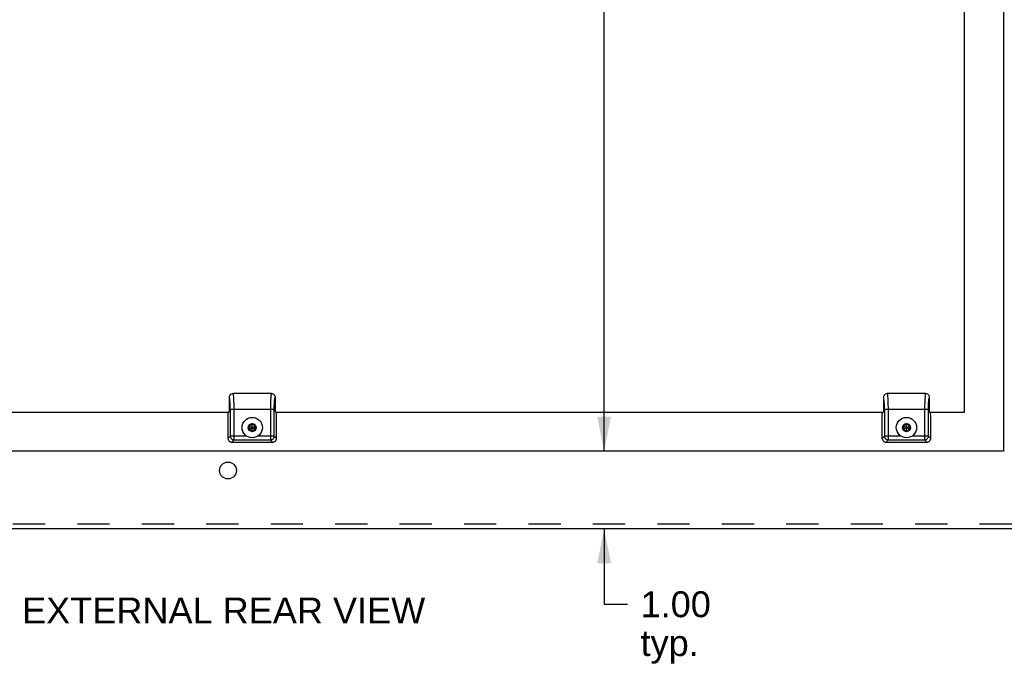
# Model space of a CAD drawing. Header units: inches. Extents: x 0 to 75.6, y 0 to 48.9.
# Tile 11 of 15: x 56.5 to 69.2, y 9.5 to 17.8. Entities that reach past the tile are written whole.
import ezdxf

# ---------------------------------------------------------------- set-up
doc = ezdxf.new("R2010")
doc.units = ezdxf.units.IN
doc.header["$LTSCALE"] = 4.155556
doc.header["$MEASUREMENT"] = 0
doc.linetypes.add('HIDDEN', pattern=[0.2, 0.1, -0.1])
doc.layers.get('0').update_dxf_attribs({"linetype": 'CONTINUOUS'})
for name, color, linetype in [('DEFAULT_2', 8, 'HIDDEN'), ('DIMENSIONS', 7, 'CONTINUOUS'), ('DOOR_ASSEMBLY', 7, 'CONTINUOUS')]:
    doc.layers.add(name, color=color, linetype=linetype)
doc.styles.get("Standard").update_dxf_attribs({"font": 'arial.ttf'})
doc.dimstyles.new('DIMSTYLE_1', dxfattribs={"dimtxt": 0.333333, "dimasz": 0.444444, "dimexe": 0.09, "dimexo": 0.07, "dimgap": 0.0375, "dimtad": 0, "dimtih": 1, "dimtoh": 1, "dimzin": 4, "dimdsep": 46, "dimtxsty": 'Standard', "dimblk": '_FILLED', "dimblk1": '_FILLED', "dimblk2": '_FILLED', "dimcen": 0.09, "dimazin": 1, "dimtfac": 1, "dimtdec": 3, "dimtofl": 0, "dimtmove": 0, "dimatfit": 3, "dimldrblk": '_FILLED', "dimfxl": 0, "dimtolj": 1, "dimtzin": 4, "dimarcsym": 0})

# ---------------------------------------------------------------- blocks, each defined once
blk = doc.blocks.new('_FILLED')
at = {"color": 0, "linetype": 'ByBlock'}
blk.add_solid([(0, 0), (-1, 0.2), (-1, -0.2)], dxfattribs=at)
blk = doc.blocks.new('*D12')
at = {"layer": 'DIMENSIONS', "color": 2, "linetype": 'Continuous'}
for p, q in [((64.027, 38.272), (64.027, 23.85)), ((64.027, 12.272), (64.027, 22.183))]:
    blk.add_line(p, q, dxfattribs=at)
at = {"layer": 'DIMENSIONS', "color": 2, "linetype": 'Continuous', "xscale": 0.4444444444, "yscale": 0.4444444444, "zscale": 0.4444444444}
for p, rotation in [((64.027, 38.272), 90), ((64.027, 12.272), 270)]:
    blk.add_blockref('_FILLED', p, dxfattribs=dict(at, rotation=rotation))
at = {"layer": 'DIMENSIONS', "color": 2, "linetype": 'Continuous', "insert": (64.027, 23.683), "char_height": 0.3333, "width": 2.14374, "attachment_point": 2, "line_spacing_factor": 0.9}
blk.add_mtext('26.00\\PBACK\\POPENING', dxfattribs=at)
blk = doc.blocks.new('*D13')
at = {"layer": 'DIMENSIONS', "color": 2, "linetype": 'Continuous'}
for p, q in [((64.027, 12.272), (64.027, 13.161)), ((64.027, 11.272), (64.027, 10.298)), ((64.027, 10.298), (64.33, 10.298))]:
    blk.add_line(p, q, dxfattribs=at)
at = {"layer": 'DIMENSIONS', "color": 2, "linetype": 'Continuous', "xscale": 0.4444444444, "yscale": 0.4444444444, "zscale": 0.4444444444}
for p, rotation in [((64.027, 12.272), 270), ((64.027, 11.272), 90)]:
    blk.add_blockref('_FILLED', p, dxfattribs=dict(at, rotation=rotation))
at = {"layer": 'DIMENSIONS', "color": 2, "linetype": 'Continuous', "insert": (64.497, 10.465), "char_height": 0.3333, "width": 0.90582, "attachment_point": 1, "line_spacing_factor": 0.9}
blk.add_mtext('1.00\\Ptyp.', dxfattribs=at)

msp = doc.modelspace()

# ---------------------------------------------------------------- linework, layer by layer
at = {"color": 3, "linetype": 'Continuous'}
for p, q in [((69.1756, 38.2723), (69.1756, 12.2723)), ((69.1756, 12.2723), (49.1756, 12.2723)), ((70.1156, 11.2723), (48.2356, 11.2723))]:
    msp.add_line(p, q, dxfattribs=at)
msp.add_circle((59.1756, 12.0223), 0.109, dxfattribs=at)
at = {"layer": 'DEFAULT_2', "color": 8, "linetype": 'HIDDEN'}
msp.add_line((70.1156, 11.3323), (48.2356, 11.3323), dxfattribs=at)
at = {"layer": 'DOOR_ASSEMBLY', "color": 3, "linetype": 'Continuous'}
for p, q in [((68.6762, 12.7723), (68.6762, 18.4113)), ((51.3497, 12.7723), (59.1902, 12.7723)), ((59.7872, 12.7723), (67.6277, 12.7723)), ((68.2247, 12.7723), (68.6762, 12.7723))]:
    msp.add_line(p, q, dxfattribs=at)
at = {"layer": 'DOOR_ASSEMBLY', "color": 7, "linetype": 'Continuous'}
for p, q in [((59.1902, 12.9611), (59.1902, 12.7763)), ((59.7357, 13.0123), (59.2417, 13.0123)), ((59.2418, 13.0123), (59.2417, 13.0123)), ((59.7357, 13.0123), (59.7357, 13.0123)), ((59.7872, 12.7763), (59.7872, 12.9611)), ((67.6277, 12.9611), (67.6277, 12.7763)), ((68.1732, 13.0123), (67.6792, 13.0123)), ((67.6793, 13.0123), (67.6792, 13.0123)), ((68.1732, 13.0123), (68.1732, 13.0123)), ((68.2247, 12.7763), (68.2247, 12.9611)), ((59.7724, 12.8268), (59.7725, 12.8317)), ((59.7724, 12.8222), (59.7724, 12.8268)), ((59.7725, 12.8368), (59.7726, 12.8421)), ((59.7725, 12.8317), (59.7725, 12.8368)), ((59.7726, 12.8421), (59.7727, 12.8486)), ((59.7727, 12.8486), (59.7728, 12.8529)), ((59.7728, 12.8529), (59.773, 12.8586)), ((59.773, 12.8586), (59.7731, 12.8635)), ((59.7731, 12.8635), (59.7733, 12.8688)), ((59.7733, 12.8688), (59.7735, 12.8731)), ((59.774, 12.8844), (59.7742, 12.8896)), ((59.774, 12.8843), (59.774, 12.8843)), ((59.774, 12.8843), (59.774, 12.8843)), ((59.7742, 12.8896), (59.7744, 12.8934)), ((59.7744, 12.8934), (59.7747, 12.8974)), ((59.7747, 12.8974), (59.7749, 12.9008)), ((59.7749, 12.9008), (59.7751, 12.9042)), ((59.7751, 12.9042), (59.7753, 12.9067)), ((59.7753, 12.9067), (59.7755, 12.9103)), ((59.7755, 12.9103), (59.7758, 12.9139)), ((59.7758, 12.9139), (59.7761, 12.9174)), ((59.7761, 12.9174), (59.7764, 12.9207)), ((59.7764, 12.9207), (59.7767, 12.9239)), ((68.2099, 12.8268), (68.21, 12.8317)), ((68.2099, 12.8222), (68.2099, 12.8268)), ((68.21, 12.8368), (68.2101, 12.8421)), ((68.21, 12.8317), (68.21, 12.8368)), ((68.2101, 12.8421), (68.2102, 12.8486)), ((68.2102, 12.8486), (68.2103, 12.8529)), ((68.2103, 12.8529), (68.2105, 12.8586)), ((68.2105, 12.8586), (68.2106, 12.8635)), ((68.2106, 12.8635), (68.2108, 12.8688)), ((68.2108, 12.8688), (68.211, 12.8731)), ((68.2115, 12.8844), (68.2117, 12.8896)), ((68.2115, 12.8843), (68.2115, 12.8843)), ((68.2115, 12.8843), (68.2115, 12.8843)), ((68.2117, 12.8896), (68.2119, 12.8934)), ((68.2119, 12.8934), (68.2122, 12.8974)), ((68.2122, 12.8974), (68.2124, 12.9008)), ((68.2124, 12.9008), (68.2126, 12.9042)), ((68.2126, 12.9042), (68.2129, 12.9079)), ((68.2129, 12.9079), (68.2131, 12.9115)), ((68.2131, 12.9115), (68.2134, 12.9151)), ((68.2134, 12.9151), (68.2137, 12.9185)), ((68.2137, 12.9185), (68.214, 12.9218)), ((68.214, 12.9218), (68.2142, 12.9239)), ((59.1762, 12.4371), (59.1762, 12.7202)), ((59.1862, 12.7723), (59.1798, 12.766)), ((59.205, 12.8123), (59.7724, 12.8123)), ((59.205, 12.8123), (59.205, 12.466)), ((59.2548, 12.4161), (59.2548, 12.8123)), ((59.7225, 12.8123), (59.7225, 12.4161)), ((59.7724, 12.8164), (59.7724, 12.8222)), ((59.7724, 12.466), (59.7724, 12.8164)), ((59.7975, 12.766), (59.7912, 12.7723)), ((59.8012, 12.4371), (59.8012, 12.7202)), ((67.6137, 12.4371), (67.6137, 12.7202)), ((67.6237, 12.7723), (67.6173, 12.766)), ((67.6425, 12.8123), (68.16, 12.8123)), ((67.6425, 12.8123), (67.6425, 12.466)), ((67.6923, 12.4161), (67.6923, 12.8123)), ((68.16, 12.8123), (68.1938, 12.8123)), ((68.16, 12.8123), (68.16, 12.4161)), ((68.1938, 12.8123), (68.2099, 12.8123)), ((68.2099, 12.8164), (68.2099, 12.8222)), ((68.2099, 12.466), (68.2099, 12.8164)), ((68.235, 12.766), (68.2287, 12.7723)), ((68.2387, 12.4371), (68.2387, 12.7202)), ((59.4887, 12.6232), (59.4468, 12.599)), ((59.4468, 12.599), (59.5306, 12.5506)), ((59.4468, 12.599), (59.4468, 12.5506)), ((59.4468, 12.5506), (59.5306, 12.599)), ((59.4887, 12.6205), (59.4491, 12.5977)), ((59.4491, 12.5977), (59.4491, 12.552)), ((59.5306, 12.599), (59.4887, 12.6232)), ((59.4887, 12.5264), (59.4887, 12.6232)), ((59.5282, 12.5977), (59.4887, 12.6205)), ((59.5282, 12.552), (59.5282, 12.5977)), ((59.5306, 12.5506), (59.5306, 12.599)), ((67.9262, 12.6232), (67.8843, 12.599)), ((67.8843, 12.599), (67.9681, 12.5506)), ((67.8843, 12.599), (67.8843, 12.5506)), ((67.8843, 12.5506), (67.9681, 12.599)), ((67.9262, 12.6205), (67.8866, 12.5977)), ((67.8866, 12.5977), (67.8866, 12.552)), ((67.9681, 12.599), (67.9262, 12.6232)), ((67.9262, 12.5264), (67.9262, 12.6232)), ((67.9657, 12.5977), (67.9262, 12.6205)), ((67.9657, 12.552), (67.9657, 12.5977)), ((67.9681, 12.5506), (67.9681, 12.599)), ((59.1762, 12.4371), (59.205, 12.466)), ((59.4158, 12.466), (59.205, 12.466)), ((59.4468, 12.5506), (59.4887, 12.5264)), ((59.4491, 12.552), (59.4887, 12.5292)), ((59.4887, 12.5292), (59.5282, 12.552)), ((59.4887, 12.5264), (59.5306, 12.5506)), ((59.7724, 12.466), (59.5615, 12.466)), ((59.7724, 12.466), (59.8012, 12.4371)), ((67.6137, 12.4371), (67.6425, 12.466)), ((67.8533, 12.466), (67.6425, 12.466)), ((67.8843, 12.5506), (67.9262, 12.5264)), ((67.8866, 12.552), (67.9262, 12.5292)), ((67.9262, 12.5292), (67.9657, 12.552)), ((67.9262, 12.5264), (67.9681, 12.5506)), ((68.2099, 12.466), (67.999, 12.466)), ((68.2099, 12.466), (68.2387, 12.4371)), ((59.2548, 12.4161), (59.226, 12.3873)), ((59.226, 12.3873), (59.7514, 12.3873)), ((59.2548, 12.4161), (59.7225, 12.4161)), ((59.7514, 12.3873), (59.7225, 12.4161)), ((67.6923, 12.4161), (67.6635, 12.3873)), ((67.6635, 12.3873), (68.1889, 12.3873)), ((67.6923, 12.4161), (68.16, 12.4161)), ((68.1889, 12.3873), (68.16, 12.4161))]:
    msp.add_line(p, q, dxfattribs=at)
for points in [[(59.2018, 12.9933), (59.2, 12.9909), (59.1958, 12.984), (59.1927, 12.9766), (59.1908, 12.969), (59.1902, 12.9611)], [(59.205, 12.8123), (59.2047, 12.845), (59.2038, 12.8746), (59.2024, 12.9018), (59.2005, 12.9249), (59.1983, 12.9431), (59.1958, 12.9556), (59.1931, 12.9615), (59.1902, 12.9611)], [(59.2417, 13.0123), (59.2276, 13.0103), (59.2148, 13.0046), (59.2045, 12.9963), (59.2018, 12.9933)], [(59.251, 12.9538), (59.2495, 12.9724), (59.248, 12.9879), (59.2462, 13), (59.2444, 13.008), (59.2426, 13.0119), (59.2418, 13.0123)], [(59.2548, 12.8123), (59.2547, 12.8385), (59.2544, 12.8641), (59.2538, 12.889), (59.253, 12.9124), (59.2521, 12.9342), (59.251, 12.9538)], [(59.7264, 12.9537), (59.7253, 12.9343), (59.7243, 12.9128), (59.7236, 12.8901), (59.723, 12.8658), (59.7227, 12.8397), (59.7226, 12.8123)], [(59.7357, 13.0123), (59.7349, 13.012), (59.7331, 13.0083), (59.7312, 13.0005), (59.7295, 12.9886), (59.7279, 12.9729), (59.7264, 12.9537)], [(59.7753, 12.9936), (59.7727, 12.9965), (59.7624, 13.0047), (59.7497, 13.0103), (59.7357, 13.0123)], [(59.7872, 12.9611), (59.7865, 12.969), (59.7847, 12.9766), (59.7816, 12.984), (59.7775, 12.9908), (59.7753, 12.9936)], [(59.7767, 12.9239), (59.777, 12.9268), (59.7772, 12.9287), (59.7774, 12.9304), (59.7776, 12.9322), (59.7778, 12.934), (59.778, 12.9357), (59.7782, 12.9374), (59.7785, 12.9391), (59.7787, 12.9407), (59.7789, 12.9423), (59.7792, 12.9439), (59.7794, 12.9454), (59.7797, 12.9469), (59.78, 12.9484), (59.7802, 12.9498), (59.7805, 12.9511), (59.7808, 12.9524), (59.7811, 12.9536), (59.7814, 12.9548), (59.7817, 12.9558), (59.7818, 12.9564)], [(59.7818, 12.9564), (59.7821, 12.9571), (59.7822, 12.9576), (59.7823, 12.9579), (59.7825, 12.9583), (59.7826, 12.9587), (59.7827, 12.959), (59.7829, 12.9593), (59.783, 12.9597), (59.7832, 12.9599), (59.7833, 12.9602), (59.7834, 12.9605), (59.7836, 12.9607), (59.7837, 12.9609), (59.7838, 12.9612), (59.784, 12.9613), (59.7841, 12.9615), (59.7843, 12.9617), (59.7844, 12.9618), (59.7845, 12.9619), (59.7846, 12.962)], [(59.7846, 12.962), (59.7846, 12.962), (59.7847, 12.9621), (59.7848, 12.9621), (59.7848, 12.9621), (59.7849, 12.9622), (59.785, 12.9622), (59.785, 12.9622), (59.7851, 12.9623), (59.7852, 12.9623), (59.7852, 12.9623), (59.7853, 12.9623), (59.7854, 12.9623), (59.7855, 12.9623), (59.7855, 12.9623), (59.7856, 12.9623), (59.7857, 12.9623), (59.7858, 12.9623), (59.7859, 12.9623), (59.786, 12.9622), (59.786, 12.9622), (59.786, 12.9622), (59.7861, 12.9622), (59.7861, 12.9622)], [(59.7861, 12.9622), (59.7861, 12.9622), (59.7861, 12.9622), (59.7861, 12.9622), (59.7861, 12.9621), (59.7863, 12.9621), (59.7865, 12.9619), (59.7868, 12.9616), (59.7872, 12.9611)], [(67.6393, 12.9933), (67.6375, 12.9909), (67.6333, 12.984), (67.6302, 12.9766), (67.6283, 12.969), (67.6277, 12.9611)], [(67.6425, 12.8123), (67.6422, 12.845), (67.6413, 12.8746), (67.6399, 12.9018), (67.638, 12.9249), (67.6358, 12.9431), (67.6333, 12.9556), (67.6306, 12.9615), (67.6277, 12.9611)], [(67.6792, 13.0123), (67.6651, 13.0103), (67.6523, 13.0046), (67.642, 12.9963), (67.6393, 12.9933)], [(67.6885, 12.9538), (67.687, 12.9724), (67.6855, 12.9879), (67.6837, 13), (67.6819, 13.008), (67.6801, 13.0119), (67.6793, 13.0123)], [(67.6923, 12.8123), (67.6922, 12.8385), (67.6919, 12.8641), (67.6913, 12.889), (67.6905, 12.9124), (67.6896, 12.9342), (67.6885, 12.9538)], [(68.1639, 12.9537), (68.1628, 12.9343), (68.1618, 12.9128), (68.1611, 12.8901), (68.1605, 12.8658), (68.1602, 12.8397), (68.1601, 12.8123)], [(68.1732, 13.0123), (68.1724, 13.012), (68.1706, 13.0083), (68.1687, 13.0005), (68.167, 12.9886), (68.1654, 12.9729), (68.1639, 12.9537)], [(68.2128, 12.9936), (68.2102, 12.9965), (68.1999, 13.0047), (68.1872, 13.0103), (68.1732, 13.0123)], [(68.2247, 12.9611), (68.224, 12.969), (68.2222, 12.9766), (68.2191, 12.984), (68.215, 12.9908), (68.2128, 12.9936)], [(68.2142, 12.9239), (68.2145, 12.9268), (68.2147, 12.9287), (68.2149, 12.9304), (68.2151, 12.9322), (68.2153, 12.934), (68.2155, 12.9357), (68.2157, 12.9374), (68.216, 12.9391), (68.2162, 12.9407), (68.2164, 12.9423), (68.2167, 12.9439), (68.2169, 12.9454), (68.2172, 12.9469), (68.2175, 12.9484), (68.2177, 12.9498), (68.218, 12.9511), (68.2183, 12.9524), (68.2186, 12.9536), (68.2189, 12.9548), (68.2192, 12.9558), (68.2193, 12.9564)], [(68.2193, 12.9564), (68.2196, 12.9571), (68.2197, 12.9576), (68.2198, 12.9579), (68.22, 12.9583), (68.2201, 12.9587), (68.2202, 12.959), (68.2204, 12.9593), (68.2205, 12.9597), (68.2207, 12.9599), (68.2208, 12.9602), (68.2209, 12.9605), (68.2211, 12.9607), (68.2212, 12.9609), (68.2213, 12.9612), (68.2215, 12.9613), (68.2216, 12.9615), (68.2218, 12.9617), (68.2219, 12.9618), (68.222, 12.9619), (68.2221, 12.962)], [(68.2221, 12.962), (68.2221, 12.962), (68.2222, 12.9621), (68.2223, 12.9621), (68.2223, 12.9621), (68.2224, 12.9622), (68.2225, 12.9622), (68.2225, 12.9622), (68.2226, 12.9623), (68.2227, 12.9623), (68.2227, 12.9623), (68.2228, 12.9623), (68.2229, 12.9623), (68.223, 12.9623), (68.223, 12.9623), (68.2231, 12.9623), (68.2232, 12.9623), (68.2233, 12.9623), (68.2234, 12.9623), (68.2235, 12.9622), (68.2235, 12.9622), (68.2235, 12.9622), (68.2236, 12.9622), (68.2236, 12.9622)], [(68.2236, 12.9622), (68.2236, 12.9622), (68.2236, 12.9622), (68.2236, 12.9622), (68.2236, 12.9621), (68.2238, 12.9621), (68.224, 12.9619), (68.2243, 12.9616), (68.2247, 12.9611)], [(59.7735, 12.8731), (59.7738, 12.8814), (59.7739, 12.8826), (59.774, 12.8843)], [(59.774, 12.8843), (59.774, 12.8844), (59.774, 12.8844)], [(68.211, 12.8731), (68.2113, 12.8814), (68.2114, 12.8826), (68.2115, 12.8843)], [(68.2115, 12.8843), (68.2115, 12.8844), (68.2115, 12.8844)], [(59.1762, 12.7202), (59.1762, 12.7259), (59.1763, 12.7314), (59.1764, 12.7368), (59.1767, 12.742), (59.1769, 12.7468), (59.1772, 12.7512)], [(59.1772, 12.7512), (59.1776, 12.7552), (59.178, 12.7586), (59.1784, 12.7614), (59.1789, 12.7636), (59.1794, 12.7651), (59.1798, 12.766)], [(67.6137, 12.7202), (67.6137, 12.7259), (67.6138, 12.7314), (67.6139, 12.7368), (67.6142, 12.742), (67.6144, 12.7468), (67.6147, 12.7512)], [(67.6147, 12.7512), (67.6151, 12.7552), (67.6155, 12.7586), (67.6159, 12.7614), (67.6164, 12.7636), (67.6169, 12.7651), (67.6173, 12.766)], [(59.205, 12.466), (59.2055, 12.4595), (59.2068, 12.4531), (59.2089, 12.447), (59.2118, 12.4412), (59.2154, 12.4358), (59.2197, 12.4309)], [(59.7576, 12.4309), (59.7619, 12.4358), (59.7656, 12.4412), (59.7685, 12.447), (59.7706, 12.4531), (59.7719, 12.4595), (59.7724, 12.466)], [(67.6425, 12.466), (67.643, 12.4595), (67.6443, 12.4531), (67.6464, 12.447), (67.6493, 12.4412), (67.6529, 12.4358), (67.6572, 12.4309)], [(68.1951, 12.4309), (68.1994, 12.4358), (68.2031, 12.4412), (68.206, 12.447), (68.2081, 12.4531), (68.2094, 12.4595), (68.2099, 12.466)], [(59.1762, 12.4371), (59.1766, 12.4306), (59.1779, 12.4242), (59.18, 12.418), (59.1828, 12.4122), (59.1864, 12.4068), (59.1908, 12.4019)], [(59.1908, 12.4019), (59.1957, 12.3976), (59.201, 12.394), (59.2069, 12.3911), (59.2131, 12.389), (59.2194, 12.3878), (59.226, 12.3873)], [(59.2197, 12.4309), (59.2246, 12.4266), (59.23, 12.4229), (59.2358, 12.42), (59.242, 12.4179), (59.2483, 12.4166), (59.2548, 12.4161)], [(59.7225, 12.4161), (59.729, 12.4166), (59.7354, 12.4179), (59.7415, 12.42), (59.7473, 12.4229), (59.7527, 12.4266), (59.7576, 12.4309)], [(59.7514, 12.3873), (59.7579, 12.3878), (59.7643, 12.389), (59.7705, 12.3911), (59.7763, 12.394), (59.7817, 12.3976), (59.7866, 12.4019)], [(59.7866, 12.4019), (59.7909, 12.4068), (59.7945, 12.4122), (59.7974, 12.418), (59.7995, 12.4242), (59.8007, 12.4306), (59.8012, 12.4371)], [(67.6137, 12.4371), (67.6141, 12.4306), (67.6154, 12.4242), (67.6175, 12.418), (67.6203, 12.4122), (67.6239, 12.4068), (67.6283, 12.4019)], [(67.6283, 12.4019), (67.6332, 12.3976), (67.6385, 12.394), (67.6444, 12.3911), (67.6506, 12.389), (67.6569, 12.3878), (67.6635, 12.3873)], [(67.6572, 12.4309), (67.6621, 12.4266), (67.6675, 12.4229), (67.6733, 12.42), (67.6795, 12.4179), (67.6858, 12.4166), (67.6923, 12.4161)], [(68.16, 12.4161), (68.1665, 12.4166), (68.1729, 12.4179), (68.179, 12.42), (68.1848, 12.4229), (68.1902, 12.4266), (68.1951, 12.4309)], [(68.1889, 12.3873), (68.1954, 12.3878), (68.2018, 12.389), (68.208, 12.3911), (68.2138, 12.394), (68.2192, 12.3976), (68.2241, 12.4019)], [(68.2241, 12.4019), (68.2284, 12.4068), (68.232, 12.4122), (68.2349, 12.418), (68.237, 12.4242), (68.2382, 12.4306), (68.2387, 12.4371)]]:
    msp.add_lwpolyline(points, dxfattribs=at)
for centre, radius in [((59.4887, 12.5748), 0.131), ((67.9262, 12.5748), 0.131), ((59.4887, 12.5748), 0.0514), ((67.9262, 12.5748), 0.0514)]:
    msp.add_circle(centre, radius, dxfattribs=at)
for centre in [(59.7972, 12.7202), (68.2347, 12.7202)]:
    msp.add_ellipse(centre, major_axis=(0, 0.046), ratio=0.0874887, start_param=-1.5707963, end_param=-0.0872665, dxfattribs=at)

# ---------------------------------------------------------------- texts
at = {"layer": 'DIMENSIONS', "color": 2, "linetype": 'Continuous', "insert": (59.1197, 10.3848), "char_height": 0.333333, "width": 5.189591, "attachment_point": 2, "line_spacing_factor": 0.9}
msp.add_mtext('EXTERNAL REAR VIEW', dxfattribs=at)

# ---------------------------------------------------------------- dimensions: what is measured, and where the dimension line sits
at = {"layer": 'DIMENSIONS', "color": 2, "linetype": 'Continuous'}
for base, p1, p2, text, picture, middle in [((64.0273, 12.2723), (69.1756, 38.2723), (69.1756, 12.2723), '<>\\PBACK\\POPENING', '*D12', (64.0273, 23.0165)), ((64.0273, 11.2723), (69.1756, 12.2723), (70.1156, 11.2723), '<>\\Ptyp.', '*D13', (64.95, 10.0478))]:
    dim = msp.add_linear_dim(base=base, p1=p1, p2=p2, angle=270, text=text, dimstyle='DIMSTYLE_1', dxfattribs=at)
    dim.commit()
    dim.dimension.update_dxf_attribs({"geometry": picture, "text_midpoint": middle, "dimtype": 160})

doc.saveas('drawing.dxf')
